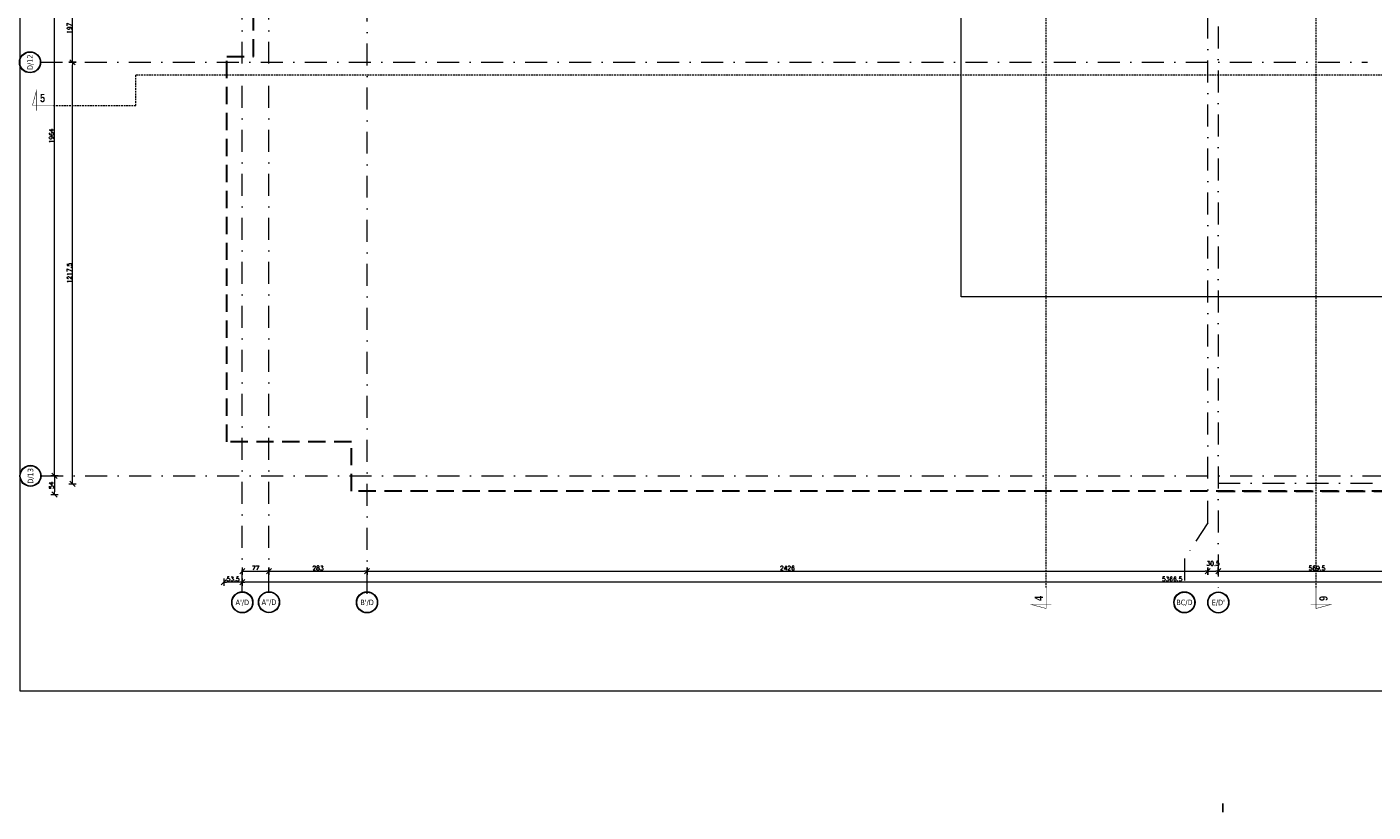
# Model space of a CAD drawing. Header units: millimetres. Extents: x 23192 to 177760, y -399809 to -79279.
# Tile 62 of 256: x 48585 to 52469, y -200434 to -198166. Entities that reach past the tile are written whole.
import ezdxf
from ezdxf.enums import TextEntityAlignment as Align

# ---------------------------------------------------------------- set-up
doc = ezdxf.new("R2010")
doc.units = ezdxf.units.MM
for name, pattern in [('6279-A-FP00$0$DASHED', [0.75, 0.5, -0.25]), ('CARKOVANA', [7.5, 5, -2.5]), ('DASHDOT', [25.4, 12.7, -6.35, 0, -6.35])]:
    doc.linetypes.add(name, pattern=pattern)
doc.layers.get('0').update_dxf_attribs({"lineweight": 0})
for name, color, linetype, lineweight in [('!! 0_ Istn-sciany', 3, 'Continuous', 30), ('!! 0_ Opis', 8, 'Continuous', 13), ('!! 0_Osie', 1, 'DASHDOT', 13), ('!! wymiary osi', 250, 'Continuous', 9), ('0-osie-liniA', 14, 'DASHDOT', 5), ('0-osie-tx', 66, 'Continuous', 9)]:
    doc.layers.add(name, color=color, linetype=linetype, lineweight=lineweight)
doc.layers.add('!! 0_ramki', color=66, linetype='Continuous', lineweight=9, plot=False)
doc.layers.add('!! 1_ widok', color=4, linetype='Continuous')
doc.layers.add('!! 1_Wyburzenia', color=252, linetype='CARKOVANA', lineweight=13, true_color=0x696969)
doc.styles.add('STYLE7', font='ARIALNB.TTF')
doc.styles.add('TAHOMA', font='tahoma.ttf')
doc.styles.add('TXT', font='simplex.shx')
doc.dimstyles.new('DIM50', dxfattribs={"dimscale": 5, "dimtxt": 2.5, "dimasz": 1.5, "dimexe": 0, "dimexo": 0, "dimgap": 0.5, "dimtad": 1, "dimdec": 4, "dimrnd": 0.5, "dimdsep": 46, "dimtxsty": 'TXT', "dimblk1": 'TICK1', "dimblk2": 'TICK1', "dimsah": 1, "dimcen": 0, "dimse1": 1, "dimse2": 1, "dimclrd": 1, "dimclre": 7, "dimclrt": 9, "dimadec": 0, "dimazin": 0, "dimtfac": 1, "dimtdec": 4, "dimtmove": 2, "dimatfit": 3, "dimldrblk": 'TICK1', "dimfxl": 1, "dimtolj": 1, "dimarcsym": 0})

# ---------------------------------------------------------------- blocks, each defined once
blk = doc.blocks.new('*U81')
h = blk.add_hatch(color=256)
edge = h.paths.add_edge_path()
edge.add_arc((0, 0), 30.6, 0, 360)
edge = h.paths.add_edge_path(flags=17)
edge.add_arc((0, 0), 29.4, 0, 360)
for radius in [30.6, 29.4]:
    blk.add_circle((0, 0), radius)
at = {"style": 'TAHOMA', "flags": 8}
blk.add_attdef('ANSICHTSNUMMER', text='', height=16, dxfattribs=at).set_placement((0, 0), align=Align.MIDDLE_CENTER)
blk = doc.blocks.new('TICK1')
at = {"color": 2}
blk.add_line((-1, -1), (1, 1), dxfattribs=at)
at = {"color": 0}
for p, q in [((0, 0), (-1, 0)), ((0, -1.4), (0, 1.4))]:
    blk.add_line(p, q, dxfattribs=at)
blk = doc.blocks.new('*D3764')
at = {"layer": '!! wymiary osi', "color": 1, "lineweight": -2, "transparency": 16777216}
blk.add_line((54565.2, -199832.8), (49213.7, -199832.8), dxfattribs=at)
at = {"layer": 'DEFPOINTS', "color": 0, "transparency": 16777216}
for p in [(49206.2, -199832.8), (49206.2, -199860.8), (54572.7, -199862.4)]:
    blk.add_point(p, dxfattribs=at)
at = {"layer": '!! wymiary osi', "color": 1, "lineweight": -2, "transparency": 16777216, "xscale": 7.5, "yscale": 7.5, "zscale": 7.5, "rotation": 180}
blk.add_blockref('TICK1', (49206.2, -199832.8), dxfattribs=at)
at = {"layer": '!! wymiary osi', "color": 1, "lineweight": -2, "transparency": 16777216, "xscale": 7.5, "yscale": 7.5, "zscale": 7.5}
blk.add_blockref('TICK1', (54572.7, -199832.8), dxfattribs=at)
at = {"layer": '!! wymiary osi', "color": 9, "transparency": 16777216, "insert": (51889.5, -199824), "char_height": 12.5, "attachment_point": 5, "style": 'TXT'}
blk.add_mtext('\\A1;5366.5', dxfattribs=at)
blk = doc.blocks.new('*D3765')
at = {"layer": '!! wymiary osi', "color": 1, "lineweight": -2, "transparency": 16777216}
blk.add_line((49213.7, -199801.4), (49275.7, -199801.4), dxfattribs=at)
at = {"layer": 'DEFPOINTS', "color": 0, "transparency": 16777216}
for p in [(49283.2, -199801.4), (49206.2, -199832.8), (49283.2, -199832.8)]:
    blk.add_point(p, dxfattribs=at)
at = {"layer": '!! wymiary osi', "color": 1, "lineweight": -2, "transparency": 16777216, "xscale": 7.5, "yscale": 7.5, "zscale": 7.5, "rotation": 180}
blk.add_blockref('TICK1', (49206.2, -199801.4), dxfattribs=at)
at = {"layer": '!! wymiary osi', "color": 1, "lineweight": -2, "transparency": 16777216, "xscale": 7.5, "yscale": 7.5, "zscale": 7.5}
blk.add_blockref('TICK1', (49283.2, -199801.4), dxfattribs=at)
at = {"layer": '!! wymiary osi', "color": 9, "transparency": 16777216, "insert": (49244.7, -199792.6), "char_height": 12.5, "attachment_point": 5, "style": 'TXT'}
blk.add_mtext('\\A1;77', dxfattribs=at)
blk = doc.blocks.new('*D3766')
at = {"layer": '!! wymiary osi', "color": 1, "lineweight": -2, "transparency": 16777216}
blk.add_line((49290.7, -199801.4), (49558.7, -199801.4), dxfattribs=at)
at = {"layer": 'DEFPOINTS', "color": 0, "transparency": 16777216}
for p in [(49566.2, -199801.4), (49566.2, -199801.4), (49283.2, -199832.8)]:
    blk.add_point(p, dxfattribs=at)
at = {"layer": '!! wymiary osi', "color": 1, "lineweight": -2, "transparency": 16777216, "xscale": 7.5, "yscale": 7.5, "zscale": 7.5, "rotation": 180}
blk.add_blockref('TICK1', (49283.2, -199801.4), dxfattribs=at)
at = {"layer": '!! wymiary osi', "color": 1, "lineweight": -2, "transparency": 16777216, "xscale": 7.5, "yscale": 7.5, "zscale": 7.5}
blk.add_blockref('TICK1', (49566.2, -199801.4), dxfattribs=at)
at = {"layer": '!! wymiary osi', "color": 9, "transparency": 16777216, "insert": (49424.7, -199792.6), "char_height": 12.5, "attachment_point": 5, "style": 'TXT'}
blk.add_mtext('\\A1;283', dxfattribs=at)
blk = doc.blocks.new('*D3767')
at = {"layer": '!! wymiary osi', "color": 1, "lineweight": -2, "transparency": 16777216}
blk.add_line((49573.7, -199801.4), (51984.7, -199801.4), dxfattribs=at)
at = {"layer": 'DEFPOINTS', "color": 0, "transparency": 16777216}
for p in [(49566.2, -199801.4), (51992.2, -199801.4), (51992.2, -199801.4)]:
    blk.add_point(p, dxfattribs=at)
at = {"layer": '!! wymiary osi', "color": 1, "lineweight": -2, "transparency": 16777216, "xscale": 7.5, "yscale": 7.5, "zscale": 7.5, "rotation": 180}
blk.add_blockref('TICK1', (49566.2, -199801.4), dxfattribs=at)
at = {"layer": '!! wymiary osi', "color": 1, "lineweight": -2, "transparency": 16777216, "xscale": 7.5, "yscale": 7.5, "zscale": 7.5}
blk.add_blockref('TICK1', (51992.2, -199801.4), dxfattribs=at)
at = {"layer": '!! wymiary osi', "color": 9, "transparency": 16777216, "insert": (50779.2, -199792.6), "char_height": 12.5, "attachment_point": 5, "style": 'TXT'}
blk.add_mtext('\\A1;2426', dxfattribs=at)
blk = doc.blocks.new('*D3768')
at = {"layer": '!! wymiary osi', "color": 1, "lineweight": -2, "transparency": 16777216}
blk.add_line((48716.3, -198324.1), (48716.3, -198142.1), dxfattribs=at)
at = {"layer": 'DEFPOINTS', "color": 0, "transparency": 16777216}
for p in [(48716.3, -198134.6), (48716.3, -198134.6), (48812, -198331.6)]:
    blk.add_point(p, dxfattribs=at)
at = {"layer": '!! wymiary osi', "color": 1, "lineweight": -2, "transparency": 16777216, "xscale": 7.5, "yscale": 7.5, "zscale": 7.5}
for p, rotation in [((48716.3, -198134.6), 90), ((48716.3, -198331.6), 270)]:
    blk.add_blockref('TICK1', p, dxfattribs=dict(at, rotation=rotation))
at = {"layer": '!! wymiary osi', "color": 9, "transparency": 16777216, "insert": (48707.5, -198233.1), "char_height": 12.5, "attachment_point": 5, "rotation": 90, "style": 'TXT'}
blk.add_mtext('\\A1;197', dxfattribs=at)
blk = doc.blocks.new('*D3776')
at = {"layer": '!! wymiary osi', "color": 1, "lineweight": -2, "transparency": 16777216}
blk.add_line((51999.7, -199801.4), (52015.2, -199801.4), dxfattribs=at)
at = {"layer": 'DEFPOINTS', "color": 0, "transparency": 16777216}
for p in [(51992.2, -199801.4), (52022.7, -199801.4), (52022.7, -199801.4)]:
    blk.add_point(p, dxfattribs=at)
at = {"layer": '!! wymiary osi', "color": 1, "lineweight": -2, "transparency": 16777216, "xscale": 7.5, "yscale": 7.5, "zscale": 7.5, "rotation": 180}
blk.add_blockref('TICK1', (51992.2, -199801.4), dxfattribs=at)
at = {"layer": '!! wymiary osi', "color": 1, "lineweight": -2, "transparency": 16777216, "xscale": 7.5, "yscale": 7.5, "zscale": 7.5}
blk.add_blockref('TICK1', (52022.7, -199801.4), dxfattribs=at)
at = {"layer": '!! wymiary osi', "color": 9, "transparency": 16777216, "insert": (52007.5, -199778.9), "char_height": 12.5, "attachment_point": 5, "style": 'TXT'}
blk.add_mtext('\\A1;30.5', dxfattribs=at)
blk = doc.blocks.new('*D3777')
at = {"layer": '!! wymiary osi', "color": 1, "lineweight": -2, "transparency": 16777216}
blk.add_line((52030.2, -199801.4), (52584.7, -199801.4), dxfattribs=at)
at = {"layer": 'DEFPOINTS', "color": 0, "transparency": 16777216}
for p in [(52022.7, -199801.4), (52592.2, -199801.4), (52592.2, -199801.4)]:
    blk.add_point(p, dxfattribs=at)
at = {"layer": '!! wymiary osi', "color": 1, "lineweight": -2, "transparency": 16777216, "xscale": 7.5, "yscale": 7.5, "zscale": 7.5, "rotation": 180}
blk.add_blockref('TICK1', (52022.7, -199801.4), dxfattribs=at)
at = {"layer": '!! wymiary osi', "color": 1, "lineweight": -2, "transparency": 16777216, "xscale": 7.5, "yscale": 7.5, "zscale": 7.5}
blk.add_blockref('TICK1', (52592.2, -199801.4), dxfattribs=at)
at = {"layer": '!! wymiary osi', "color": 9, "transparency": 16777216, "insert": (52307.5, -199792.6), "char_height": 12.5, "attachment_point": 5, "style": 'TXT'}
blk.add_mtext('\\A1;569.5', dxfattribs=at)
blk = doc.blocks.new('*D3782')
at = {"layer": '!! wymiary osi', "color": 1, "lineweight": -2, "transparency": 16777216}
blk.add_line((48664.2, -199518.6), (48664.2, -197569.6), dxfattribs=at)
at = {"layer": 'DEFPOINTS', "color": 0, "transparency": 16777216}
for p in [(48625.5, -197562.1), (48664.2, -197562.1), (48625.5, -199526.1)]:
    blk.add_point(p, dxfattribs=at)
at = {"layer": '!! wymiary osi', "color": 1, "lineweight": -2, "transparency": 16777216, "xscale": 7.5, "yscale": 7.5, "zscale": 7.5}
for p, rotation in [((48664.2, -197562.1), 90), ((48664.2, -199526.1), 270)]:
    blk.add_blockref('TICK1', p, dxfattribs=dict(at, rotation=rotation))
at = {"layer": '!! wymiary osi', "color": 9, "transparency": 16777216, "insert": (48655.5, -198544.1), "char_height": 12.5, "attachment_point": 5, "rotation": 90, "style": 'TXT'}
blk.add_mtext('\\A1;1964', dxfattribs=at)
blk = doc.blocks.new('*D3783')
at = {"layer": '!! wymiary osi', "color": 1, "lineweight": -2, "transparency": 16777216}
blk.add_line((48716.3, -199541.8), (48716.3, -198339.1), dxfattribs=at)
at = {"layer": 'DEFPOINTS', "color": 0, "transparency": 16777216}
for p in [(48716.3, -198331.6), (48812, -198331.6), (48812, -199549.3)]:
    blk.add_point(p, dxfattribs=at)
at = {"layer": '!! wymiary osi', "color": 1, "lineweight": -2, "transparency": 16777216, "xscale": 7.5, "yscale": 7.5, "zscale": 7.5}
for p, rotation in [((48716.3, -198331.6), 90), ((48716.3, -199549.3), 270)]:
    blk.add_blockref('TICK1', p, dxfattribs=dict(at, rotation=rotation))
at = {"layer": '!! wymiary osi', "color": 9, "transparency": 16777216, "insert": (48707.5, -198940.4), "char_height": 12.5, "attachment_point": 5, "rotation": 90, "style": 'TXT'}
blk.add_mtext('\\A1;1217.5', dxfattribs=at)
blk = doc.blocks.new('*D3792')
at = {"layer": '!! wymiary osi', "color": 1, "lineweight": -2, "transparency": 16777216}
blk.add_line((48664.2, -199533.6), (48664.2, -199572.5), dxfattribs=at)
at = {"layer": 'DEFPOINTS', "color": 0, "transparency": 16777216}
for p in [(49506.7, -199526.1), (48664.2, -199580), (49506.7, -199580)]:
    blk.add_point(p, dxfattribs=at)
at = {"layer": '!! wymiary osi', "color": 1, "lineweight": -2, "transparency": 16777216, "xscale": 7.5, "yscale": 7.5, "zscale": 7.5}
for p, rotation in [((48664.2, -199526.1), 90), ((48664.2, -199580), 270)]:
    blk.add_blockref('TICK1', p, dxfattribs=dict(at, rotation=rotation))
at = {"layer": '!! wymiary osi', "color": 9, "transparency": 16777216, "insert": (48655.5, -199553.1), "char_height": 12.5, "attachment_point": 5, "rotation": 90, "style": 'TXT'}
blk.add_mtext('\\A1;54', dxfattribs=at)
blk = doc.blocks.new('*D3793')
at = {"layer": '!! wymiary osi', "color": 1, "lineweight": -2, "transparency": 16777216}
blk.add_line((49198.7, -199832.8), (49160.2, -199832.8), dxfattribs=at)
at = {"layer": 'DEFPOINTS', "color": 0, "transparency": 16777216}
for p in [(49152.7, -199426), (49206.2, -199426), (49152.7, -199832.8)]:
    blk.add_point(p, dxfattribs=at)
at = {"layer": '!! wymiary osi', "color": 1, "lineweight": -2, "transparency": 16777216, "xscale": 7.5, "yscale": 7.5, "zscale": 7.5, "rotation": 180}
blk.add_blockref('TICK1', (49152.7, -199832.8), dxfattribs=at)
at = {"layer": '!! wymiary osi', "color": 1, "lineweight": -2, "transparency": 16777216, "xscale": 7.5, "yscale": 7.5, "zscale": 7.5}
blk.add_blockref('TICK1', (49206.2, -199832.8), dxfattribs=at)
at = {"layer": '!! wymiary osi', "color": 9, "transparency": 16777216, "insert": (49179.5, -199824), "char_height": 12.5, "attachment_point": 5, "style": 'TXT'}
blk.add_mtext('\\A1;53.5', dxfattribs=at)
blk = doc.blocks.new('BLOK OSIE D-E PD')
at = {"layer": '!! 1_ widok'}
blk.add_lwpolyline([(60824.56735, -214006.53045), (60824.56735, -214031.53045)], dxfattribs=at)
blk = doc.blocks.new('oznaczenie przekroi')
at = {"layer": '!! 0_ Opis', "color": 2, "const_width": 1.44}
for points in [[(84721.1, -198393.4), (84660.2, -198393.4), (84671.5, -198351.3), (84671.5, -198408.6)], [(84721.1, -198393.4), (84660.2, -198393.4), (84671.5, -198351.3), (84671.5, -198408.6)], [(87585.4, -199785.2), (87585.4, -199846.1), (87543.3, -199834.8), (87600.6, -199834.8)], [(87585.4, -199785.2), (87585.4, -199846.1), (87543.3, -199834.8), (87600.6, -199834.8)], [(88364.2, -199785.2), (88364.2, -199846.1), (88406.3, -199834.8), (88349, -199834.8)], [(88364.2, -199785.2), (88364.2, -199846.1), (88406.3, -199834.8), (88349, -199834.8)]]:
    blk.add_lwpolyline(points, dxfattribs=at)
at = {"layer": '!! 1_Wyburzenia'}
for points in [[(87585.4, -199785.2), (87585.4, -197220.1)], [(88364.2, -199785.2), (88364.2, -197902.7)], [(84721.1, -198393.4), (84958.9, -198393.4), (84958.9, -198305.1), (90995.5, -198305.1)]]:
    blk.add_lwpolyline(points, dxfattribs=at)
at = {"layer": '!! 0_ Opis', "color": 9, "style": 'STYLE7', "text_generation_flag": 6, "width": 0.95}
for s, rotation, p in [('5', 180, (84682.1, -198384)), ('4', 270, (87576, -199824.2)), ('6', 90, (88373.6, -199809.8))]:
    blk.add_text(s, height=24, rotation=rotation, dxfattribs=at).set_placement(p)
blk = doc.blocks.new('BLOK OSI')
at = {"layer": '0-osie-liniA', "ltscale": 5}
for points in [[(51992.21142, -199661.23318), (51992.21142, -193642.4104)], [(49206.21142, -199860.81919), (49206.21142, -197259.3316)], [(49283.21142, -199860.81919), (49283.21142, -197258.8316)], [(49566.21142, -199866.5098), (49566.21142, -197259.3316)], [(52022.71142, -198101.31839), (52022.71142, -199860.81919)], [(48624.30568, -198331.5883), (52453.67948, -198331.5883)], [(48625.50568, -199526.0883), (52491.52485, -199526.0883)], [(52022.71506, -199547.0883), (55016.99854, -199547.0883)], [(51992.21142, -199661.23318), (51924.94842, -199764.84255), (51924.94842, -199860.81919)]]:
    blk.add_lwpolyline(points, dxfattribs=at)
at = {"layer": '0-osie-tx'}
ref = blk.add_blockref('*U81', (48593.70568, -198331.5883), dxfattribs=dict(at, rotation=270))
ref.add_attrib('ANSICHTSNUMMER', 'D/12', dxfattribs={"layer": '0', "height": 16, "rotation": 90, "style": 'TAHOMA', "flags": 8}).set_placement((48593.70568, -198331.5883), align=Align.MIDDLE_CENTER)
ref = blk.add_blockref('*U81', (48594.90568, -199526.0883), dxfattribs=dict(at, rotation=270))
ref.add_attrib('ANSICHTSNUMMER', 'D/13', dxfattribs={"layer": '0', "height": 16, "rotation": 90, "style": 'TAHOMA', "flags": 8}).set_placement((48594.90568, -199526.0883), align=Align.MIDDLE_CENTER)
ref = blk.add_blockref('*U81', (49206.21142, -199891.41919), dxfattribs=dict(at, rotation=180))
ref.add_attrib('ANSICHTSNUMMER', "A'/D", dxfattribs={"layer": '0', "height": 16, "style": 'TAHOMA', "flags": 8}).set_placement((49206.21142, -199891.41919), align=Align.MIDDLE_CENTER)
ref = blk.add_blockref('*U81', (49283.21142, -199890.91919), dxfattribs=dict(at, rotation=180))
ref.add_attrib('ANSICHTSNUMMER', 'A"/D', dxfattribs={"layer": '0', "height": 16, "style": 'TAHOMA', "flags": 8}).set_placement((49283.21142, -199890.91919), align=Align.MIDDLE_CENTER)
ref = blk.add_blockref('*U81', (49566.21142, -199891.41919), dxfattribs=dict(at, rotation=180))
ref.add_attrib('ANSICHTSNUMMER', "B'/D", dxfattribs={"layer": '0', "height": 16, "style": 'TAHOMA', "flags": 8}).set_placement((49566.21142, -199891.41919), align=Align.MIDDLE_CENTER)
ref = blk.add_blockref('*U81', (51924.94842, -199891.41919), dxfattribs=dict(at, rotation=180))
ref.add_attrib('ANSICHTSNUMMER', 'BC/D', dxfattribs={"layer": '0', "height": 16, "style": 'TAHOMA', "flags": 8}).set_placement((51924.94842, -199891.41919), align=Align.MIDDLE_CENTER)
ref = blk.add_blockref('*U81', (52022.71142, -199891.75271), dxfattribs=dict(at, rotation=180))
ref.add_attrib('ANSICHTSNUMMER', "E/D'", dxfattribs={"layer": '0', "height": 16, "style": 'TAHOMA', "flags": 8}).set_placement((52022.71142, -199891.75271), align=Align.MIDDLE_CENTER)
at = {"layer": '!! wymiary osi'}
dim = blk.add_aligned_dim(p1=(48625.50568, -199526.0883), p2=(48625.50568, -197562.0883), distance=-38.69833, dimstyle='DIM50', dxfattribs=at)
dim.commit()
dim.dimension.update_dxf_attribs({"geometry": '*D3782', "text_midpoint": (48655.45401, -198544.0883)})
for base, p1, p2, picture, middle in [((48716.25261, -198134.5883), (48811.95701, -198331.5883), (48716.25261, -198134.5883), '*D3768', (48707.50261, -198233.0883)), ((48716.25261, -198331.5883), (48811.95701, -199549.26127), (48811.95701, -198331.5883), '*D3783', (48707.50261, -198940.42479)), ((48664.20401, -199580.04847), (49506.71142, -199526.0883), (49506.71142, -199580.04847), '*D3792', (48655.45401, -199553.06839))]:
    dim = blk.add_linear_dim(base=base, p1=p1, p2=p2, angle=90, dimstyle='DIM50', dxfattribs=at)
    dim.commit()
    dim.dimension.update_dxf_attribs({"geometry": picture, "text_midpoint": middle})
for base, p1, p2, picture, middle in [((49152.71142, -199832.75821), (49206.21142, -199426.04847), (49152.71142, -199426.04847), '*D3793', (49179.46142, -199824.00821)), ((49283.21142, -199801.35945), (49206.21142, -199832.75821), (49283.21142, -199832.75821), '*D3765', (49244.71142, -199792.60945)), ((49566.21142, -199801.35945), (49283.21142, -199832.75821), (49566.21142, -199801.35945), '*D3766', (49424.71142, -199792.60945)), ((51992.21142, -199801.35945), (49566.21142, -199801.35945), (51992.21142, -199801.35945), '*D3767', (50779.21142, -199792.60945)), ((52022.71142, -199801.35945), (51992.21142, -199801.35945), (52022.71142, -199801.35945), '*D3776', (52007.46142, -199778.85945)), ((52592.21142, -199801.35945), (52022.71142, -199801.35945), (52592.21142, -199801.35945), '*D3777', (52307.46142, -199792.60945)), ((49206.21142, -199832.75821), (54572.71142, -199862.35271), (49206.21142, -199860.81919), '*D3764', (51889.46142, -199824.00821))]:
    dim = blk.add_linear_dim(base=base, p1=p1, p2=p2, dimstyle='DIM50', dxfattribs=at)
    dim.commit()
    dim.dimension.update_dxf_attribs({"geometry": picture, "text_midpoint": middle})

msp = doc.modelspace()

# ---------------------------------------------------------------- linework, layer by layer
at = {"layer": '!! 0_ Istn-sciany', "linetype": '6279-A-FP00$0$DASHED', "ltscale": 100}
for points in [[(49161.71142, -198251.5883), (49238.71142, -198251.5883), (49238.71142, -197454.5883), (51966.71142, -197454.5883)], [(52021.71142, -199507.5883), (54618.70425, -199507.5883), (54618.70425, -198008.58823), (53228.71142, -198008.5883)], [(53191.21142, -199507.5883), (49521.71142, -199507.5883), (49521.71142, -199364.5883), (49161.71142, -199364.5883), (49161.71142, -198251.5883)]]:
    msp.add_lwpolyline(points, dxfattribs=at)
at = {"layer": '!! 0_ramki'}
for points in [[(51280.42916, -198945.67237), (51280.42916, -194745.67237), (54250.42916, -194745.67237), (54250.42916, -198945.67237)], [(48565.42916, -197114.84055), (52765.42916, -197114.84055), (52765.42916, -200084.84055), (48565.42916, -200084.84055)]]:
    msp.add_lwpolyline(points, close=True, dxfattribs=at)

# ---------------------------------------------------------------- block references
at = {"layer": '!! 0_Osie'}
msp.add_blockref('BLOK OSI', (0, 63), dxfattribs=at)
at = {"layer": '!! 1_Wyburzenia'}
msp.add_blockref('oznaczenie przekroi', (-36059.54271, 0), dxfattribs=at)
msp.add_blockref('BLOK OSIE D-E PD', (-8788.3523, 13597.42301))

doc.saveas('drawing.dxf')
